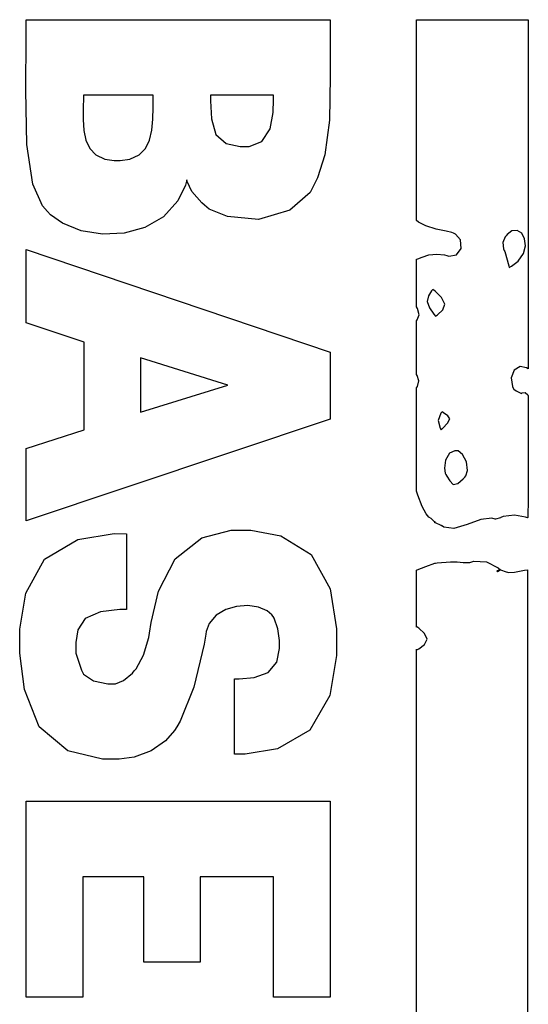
# Model space of a CAD drawing. Extents: x 2.23 to 5.27, y 0.32 to 5.1.
# Tile 4 of 4: x 4.06 to 5.27, y 2.73 to 5.07. Entities that reach past the tile are written whole.
import ezdxf

# ---------------------------------------------------------------- set-up
doc = ezdxf.new("R2010")
doc.units = 0
doc.layers.get('0').update_dxf_attribs({"linetype": 'CONTINUOUS'})

msp = doc.modelspace()

# ---------------------------------------------------------------- linework, layer by layer
at = {"color": 254}
for points in [[(4.79585, 5.067), (4.79585, 5.03331), (4.79639, 4.93213), (4.79411, 4.8285), (4.78304, 4.74599), (4.76579, 4.69119), (4.75726, 4.67432), (4.74837, 4.65674), (4.70063, 4.61442), (4.62603, 4.59256), (4.55219, 4.59961), (4.5089, 4.61681), (4.49794, 4.62642), (4.49143, 4.63217), (4.4681, 4.65858), (4.45676, 4.6824), (4.45628, 4.68679), (4.45313, 4.67378), (4.43485, 4.63667), (4.40039, 4.59907), (4.35656, 4.57362), (4.30701, 4.5599), (4.25543, 4.55729), (4.20546, 4.56538), (4.16075, 4.58376), (4.13254, 4.60357), (4.125, 4.61182), (4.11307, 4.62494), (4.09076, 4.67654), (4.07656, 4.77067), (4.074, 4.89925), (4.07497, 5.02507), (4.07497, 5.067), (4.79585, 5.067)], [(4.21039, 4.88786), (4.21039, 4.88053), (4.21013, 4.85851), (4.21018, 4.83024), (4.21186, 4.80399), (4.21647, 4.7806), (4.22537, 4.7609), (4.23981, 4.74576), (4.26112, 4.73611), (4.28326, 4.73264), (4.29064, 4.73264), (4.29812, 4.73264), (4.32058, 4.73611), (4.34261, 4.74593), (4.35792, 4.76118), (4.36768, 4.78097), (4.37315, 4.80442), (4.37554, 4.83068), (4.37608, 4.85878), (4.37603, 4.88058), (4.37603, 4.88786), (4.37369, 4.88786), (4.36686, 4.88786), (4.34674, 4.88786), (4.3195, 4.88786), (4.2889, 4.88786), (4.25885, 4.88786), (4.23318, 4.88786), (4.21571, 4.88786), (4.21039, 4.88786), (4.21039, 4.88786)], [(4.51247, 4.88786), (4.51247, 4.87392), (4.5146, 4.83192), (4.52496, 4.79411), (4.54937, 4.77274), (4.58263, 4.76594), (4.59375, 4.76594), (4.60374, 4.76594), (4.63374, 4.77772), (4.65375, 4.8074), (4.66064, 4.84685), (4.66146, 4.87761), (4.66146, 4.88786), (4.65457, 4.88786), (4.63406, 4.88786), (4.58697, 4.88786), (4.53982, 4.88786), (4.51932, 4.88786), (4.51247, 4.88786)], [(4.07497, 3.87642), (4.07497, 4.04829), (4.21251, 4.09304), (4.21251, 4.11561), (4.21251, 4.18317), (4.21251, 4.27186), (4.21251, 4.30138), (4.07497, 4.34722), (4.07497, 4.52115), (4.79585, 4.27746), (4.79585, 4.11806), (4.07497, 3.87642)], [(4.34581, 4.13471), (4.55311, 4.19933), (4.34581, 4.26389), (4.34581, 4.13471)], [(4.3125, 3.66596), (4.29704, 3.66596), (4.25071, 3.66092), (4.21431, 3.64513), (4.19706, 3.61762), (4.19271, 3.58751), (4.19271, 3.57742), (4.19271, 3.56233), (4.20574, 3.52175), (4.20833, 3.51704), (4.21094, 3.51238), (4.2341, 3.49647), (4.26867, 3.4899), (4.28022, 3.4899), (4.28646, 3.4899), (4.30533, 3.49761), (4.32682, 3.51519), (4.33128, 3.52013), (4.33539, 3.52513), (4.35297, 3.55751), (4.36589, 3.59983), (4.36774, 3.60969), (4.37093, 3.63493), (4.38878, 3.70947), (4.42796, 3.78678), (4.49115, 3.83675), (4.56104, 3.85449), (4.58436, 3.85449), (4.60801, 3.85449), (4.67914, 3.84131), (4.75065, 3.7971), (4.79574, 3.71522), (4.81147, 3.6205), (4.81147, 3.58886), (4.81147, 3.55718), (4.79503, 3.46197), (4.7475, 3.37978), (4.67128, 3.3355), (4.59435, 3.32221), (4.56874, 3.32221), (4.56874, 3.50142), (4.5804, 3.50142), (4.6154, 3.5045), (4.64893, 3.51639), (4.66922, 3.54139), (4.67606, 3.57314), (4.67606, 3.58365), (4.67606, 3.59278), (4.67215, 3.62001), (4.66303, 3.64518), (4.66043, 3.64931), (4.65799, 3.65343), (4.64643, 3.66319), (4.62571, 3.67199), (4.60075, 3.6754), (4.57406, 3.67339), (4.54824, 3.66581), (4.52576, 3.6524), (4.50917, 3.63308), (4.50174, 3.61415), (4.50103, 3.60764), (4.49735, 3.58399), (4.47287, 3.48139), (4.44011, 3.40067), (4.43229, 3.38786), (4.42671, 3.37879), (4.40533, 3.35428), (4.37147, 3.33018), (4.33074, 3.31565), (4.29514, 3.31076), (4.28331, 3.31076), (4.25575, 3.31076), (4.17318, 3.33083), (4.10531, 3.38758), (4.07047, 3.47601), (4.05985, 3.56222), (4.05935, 3.59099), (4.05935, 3.61951), (4.07351, 3.70514), (4.11833, 3.78537), (4.19689, 3.83225), (4.28364, 3.84668), (4.3125, 3.84619), (4.3125, 3.66596)], [(4.79585, 3.21078), (4.79585, 2.74511), (4.66146, 2.74511), (4.66146, 3.03157), (4.48753, 3.03157), (4.48753, 3.02219), (4.48753, 2.99388), (4.48753, 2.93044), (4.48753, 2.86681), (4.48753, 2.83806), (4.48753, 2.82844), (4.35417, 2.82844), (4.35417, 3.03157), (4.20936, 3.03157), (4.20936, 3.01986), (4.20936, 2.98465), (4.20936, 2.88803), (4.20936, 2.79156), (4.20936, 2.75672), (4.20936, 2.74511), (4.20242, 2.74511), (4.18158, 2.74511), (4.13981, 2.74511), (4.09918, 2.74511), (4.081, 2.74511), (4.07497, 2.74511), (4.07497, 2.77772), (4.07497, 2.87549), (4.07497, 2.97683), (4.07497, 3.07872), (4.07497, 3.17779), (4.07497, 3.21078), (4.11393, 3.21078), (4.23096, 3.21078), (4.43772, 3.21078), (4.64333, 3.21078), (4.75771, 3.21078), (4.79585, 3.21078)]]:
    msp.add_lwpolyline(points, close=True, dxfattribs=at)
at = {"color": 240}
for points in [[(5.00103, 3.94721), (5.00103, 4.19303), (5.0031, 4.1959), (5.00646, 4.20947), (5.00256, 4.22194), (5.00103, 4.22428), (5.00103, 4.3514), (5.00282, 4.35379), (5.00689, 4.3661), (5.0031, 4.38108), (5.00103, 4.38471), (5.00103, 4.49826), (5.00439, 4.49935), (5.01443, 4.50325), (5.03028, 4.50831), (5.04949, 4.51047), (5.06728, 4.50836), (5.07292, 4.50662), (5.07796, 4.5051), (5.09571, 4.50819), (5.10688, 4.52382), (5.10499, 4.54411), (5.09343, 4.55772), (5.08854, 4.55974), (5.08442, 4.56168), (5.07101, 4.56489), (5.0479, 4.56976), (5.02317, 4.57721), (5.00581, 4.58594), (5.00103, 4.58996), (5.00103, 5.067), (5.26563, 5.067), (5.26563, 4.23785), (5.26178, 4.24046), (5.2469, 4.24328), (5.23236, 4.23497), (5.22592, 4.21619), (5.22863, 4.19596), (5.23122, 4.18994), (5.23199, 4.18918), (5.23708, 4.18517), (5.24685, 4.18061), (5.25, 4.17953), (5.25131, 4.18061), (5.25896, 4.18126), (5.26508, 4.17617), (5.26563, 4.17432), (5.26563, 4.16699), (5.26574, 4.16699), (5.26617, 4.12321), (5.26622, 4.02653), (5.26574, 3.92931), (5.26508, 3.8845), (5.2646, 3.88368), (5.25939, 3.88525), (5.23318, 3.89046), (5.20649, 3.88732), (5.20107, 3.88471), (5.19997, 3.88422), (5.18853, 3.88032), (5.1875, 3.88053), (5.17979, 3.88286), (5.15386, 3.88021), (5.12082, 3.86822), (5.08936, 3.85878), (5.06592, 3.86193), (5.06044, 3.866), (5.06044, 3.866), (5.06044, 3.8649), (5.06044, 3.8649), (5.05914, 3.86546), (5.04611, 3.87175), (5.04482, 3.87224), (5.04482, 3.8725), (5.04585, 3.87326), (5.04585, 3.87326), (5.04585, 3.87354), (5.04482, 3.87429), (5.04482, 3.87429), (5.04482, 3.87326), (5.03749, 3.88053), (5.03586, 3.882), (5.03043, 3.88585), (5.02354, 3.89324), (5.01449, 3.91092), (5.00412, 3.9381), (5.00103, 3.94721)], [(5.20936, 4.5191), (5.21089, 4.51628), (5.21978, 4.48215), (5.22081, 4.47846), (5.22661, 4.48139), (5.24229, 4.49382), (5.25467, 4.51178), (5.25922, 4.53017), (5.25738, 4.54688), (5.25054, 4.55974), (5.24001, 4.56657), (5.22721, 4.56521), (5.21619, 4.55697), (5.21354, 4.5535), (5.21169, 4.55089), (5.20557, 4.53787), (5.20725, 4.52279), (5.20936, 4.5191)], [(5.04585, 4.36285), (5.05051, 4.366), (5.06315, 4.3775), (5.06808, 4.39154), (5.06033, 4.40712), (5.04508, 4.42199), (5.03961, 4.42638), (5.03674, 4.42275), (5.02914, 4.41092), (5.02626, 4.39779), (5.03163, 4.38303), (5.04204, 4.36774), (5.04585, 4.36285)], [(5.06147, 4.13574), (5.0586, 4.13238), (5.05257, 4.11524), (5.05701, 4.09694), (5.05935, 4.09304), (5.06321, 4.09694), (5.0746, 4.10894), (5.07992, 4.11871), (5.07547, 4.12631), (5.065, 4.13351), (5.06147, 4.13574)], [(5.07086, 3.98682), (5.07319, 3.98313), (5.08003, 3.97179), (5.08811, 3.96338), (5.09879, 3.96517), (5.11182, 3.9764), (5.11561, 3.98058), (5.11833, 3.98329), (5.12175, 3.99621), (5.11936, 4.0165), (5.11019, 4.0345), (5.09956, 4.04275), (5.09581, 4.04308), (5.09179, 4.0434), (5.07926, 4.03711), (5.07004, 4.02083), (5.06739, 4.00163), (5.06896, 3.9899), (5.07086, 3.98682)]]:
    msp.add_lwpolyline(points, close=True, dxfattribs=at)
msp.add_lwpolyline([(5.00103, 0.919108), (5.00103, 3.57221), (5.00103, 3.57172), (5.00206, 3.57058), (5.00206, 3.57015), (5.00683, 3.57292), (5.02007, 3.58333), (5.02588, 3.59581), (5.01975, 3.60926), (5.00678, 3.62175), (5.00206, 3.62532), (5.00103, 3.62429), (5.00103, 3.75971), (5.00256, 3.76053), (5.02344, 3.76844), (5.04428, 3.77588), (5.04585, 3.77636), (5.04975, 3.77664), (5.08197, 3.77951), (5.09272, 3.77951), (5.0975, 3.77951), (5.11182, 3.77783), (5.12733, 3.77772), (5.13021, 3.77849), (5.13693, 3.7806), (5.16743, 3.7794), (5.19476, 3.76519), (5.19997, 3.76074), (5.19894, 3.76053), (5.19217, 3.75792), (5.19168, 3.75765), (5.19168, 3.75765), (5.19271, 3.75608), (5.19271, 3.75553), (5.19319, 3.75608), (5.19943, 3.76025), (5.19997, 3.76074), (5.20296, 3.75982), (5.21169, 3.75608), (5.2194, 3.75375), (5.23351, 3.75493), (5.25683, 3.75922), (5.2646, 3.76074), (5.2646, 0.778483)], dxfattribs=at)

doc.saveas('drawing.dxf')
